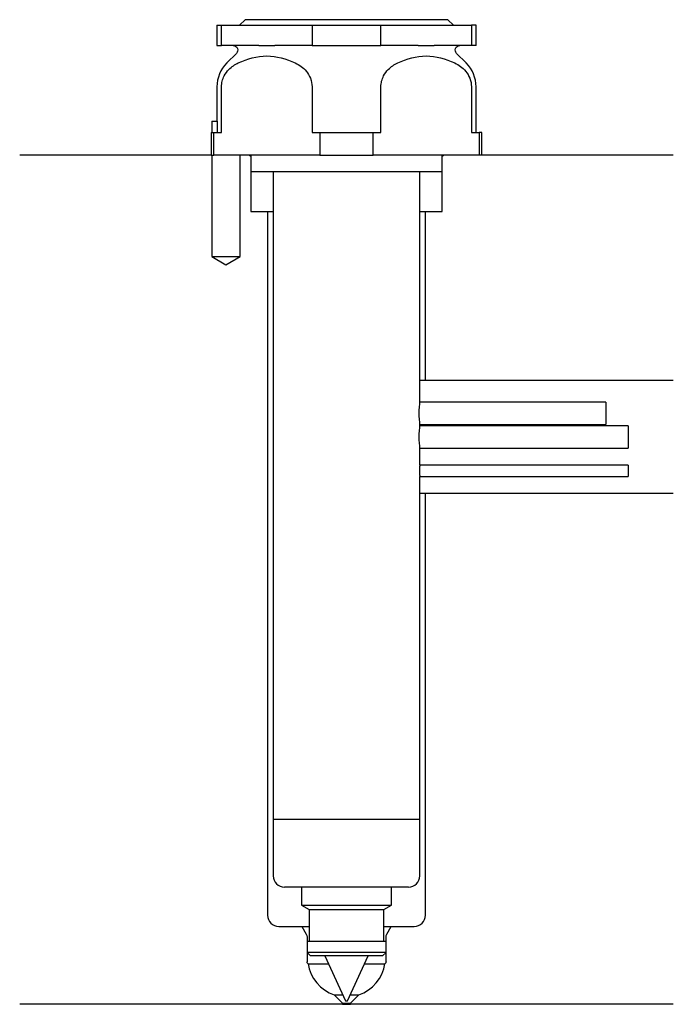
# Model space of a CAD drawing. Header units: millimetres. Extents: x 28.5 to 86.5, y 197 to 284.3.
import ezdxf

# ---------------------------------------------------------------- set-up
doc = ezdxf.new("R2010")
doc.units = ezdxf.units.MM
doc.layers.add('201', color=7, linetype='Continuous')
doc.layers.add('30', color=7, linetype='Continuous')

msp = doc.modelspace()

# ---------------------------------------------------------------- linework, layer by layer
at = {"layer": '201', "color": 113}
for p, q in [((45.525, 272.313), (28.526, 272.313)), ((45.576, 272.313), (45.576, 263.313)), ((48.076, 263.313), (48.076, 272.313)), ((48.926, 272.313), (49.026, 272.213)), ((49.026, 272.213), (49.026, 267.313)), ((66.026, 272.213), (66.126, 272.313)), ((66.026, 267.313), (66.026, 272.213)), ((86.526, 272.313), (69.526, 272.313)), ((49.026, 267.313), (50.526, 267.313)), ((50.526, 267.313), (51.026, 267.313)), ((50.526, 267.313), (50.526, 204.915)), ((64.025, 267.313), (64.526, 267.313)), ((64.526, 267.313), (66.026, 267.313)), ((64.526, 252.313), (64.526, 267.313)), ((45.576, 263.313), (46.826, 262.591)), ((46.826, 262.591), (48.076, 263.313)), ((64.526, 252.313), (64.025, 252.313)), ((86.526, 252.313), (64.526, 252.313)), ((64.526, 242.313), (64.025, 242.313)), ((86.526, 242.313), (64.526, 242.313)), ((64.526, 204.915), (64.526, 242.313)), ((51.526, 203.915), (53.559, 203.915)), ((53.559, 203.915), (54.221, 203.915)), ((53.559, 203.915), (53.954, 203.231)), ((60.83, 203.915), (61.492, 203.915)), ((61.097, 203.231), (61.492, 203.915)), ((61.492, 203.915), (63.526, 203.915)), ((54.021, 202.981), (54.021, 200.791)), ((61.031, 200.791), (61.031, 202.981)), ((54.126, 200.615), (55.925, 200.615)), ((59.126, 200.615), (60.926, 200.615)), ((56.426, 197.865), (57.175, 197.865)), ((56.426, 197.865), (57.176, 197.115)), ((57.876, 197.865), (58.626, 197.865)), ((57.876, 197.115), (58.626, 197.865)), ((57.176, 197.015), (28.526, 197.015)), ((57.176, 197.115), (57.876, 197.115)), ((57.176, 197.115), (57.176, 197.015)), ((57.176, 197.015), (57.876, 197.015)), ((57.876, 197.015), (57.876, 197.115)), ((86.526, 197.015), (57.876, 197.015))]:
    msp.add_line(p, q, dxfattribs=at)
for centre, radius, start, end in [((51.526, 204.915), 1, 180, 270), ((63.526, 204.915), 1, -90, 0), ((57.492, 201.093), 3.4, 188.09064, 251.72513), ((57.559, 201.093), 3.4, 288.27487, 351.90936)]:
    msp.add_arc(centre, radius, start, end, dxfattribs=at)
at = {"layer": '201', "color": 113, "extrusion": (0, 0, -1)}
for centre, radius, start, end in [((-53.521, 202.981), 0.5, 150, 180), ((-61.531, 202.981), 0.5, 0, 30), ((-54.221, 200.791), 0.2, -61.64065, 0), ((-60.831, 200.791), 0.2, 180, 241.64065)]:
    msp.add_arc(centre, radius, start, end, dxfattribs=at)
at = {"layer": '30', "color": 113}
for p, q in [((46.026, 283.813), (46.026, 282.013)), ((46.026, 283.813), (46.439, 283.813)), ((46.439, 282.013), (46.439, 283.813)), ((46.439, 283.813), (54.47, 283.813)), ((48.526, 284.313), (48.026, 283.813)), ((66.526, 284.313), (48.526, 284.313)), ((54.47, 283.813), (60.581, 283.813)), ((54.47, 283.813), (54.47, 282.013)), ((60.581, 283.813), (68.612, 283.813)), ((60.581, 282.013), (60.581, 283.813)), ((67.026, 283.813), (66.526, 284.313)), ((69.026, 283.813), (68.612, 283.813)), ((68.612, 283.813), (68.612, 282.013)), ((69.026, 282.013), (69.026, 283.813)), ((46.026, 282.013), (46.439, 282.013)), ((49.746, 282.013), (46.439, 282.013)), ((54.47, 282.013), (51.162, 282.013)), ((54.47, 282.013), (60.581, 282.013)), ((63.889, 282.013), (60.581, 282.013)), ((68.612, 282.013), (65.305, 282.013)), ((69.026, 282.013), (68.612, 282.013)), ((47.758, 281.33), (46.904, 280.476)), ((68.147, 280.476), (67.293, 281.33)), ((46.026, 278.355), (46.026, 275.313)), ((46.439, 274.313), (46.439, 278.355)), ((54.47, 278.355), (54.47, 274.313)), ((60.581, 274.313), (60.581, 278.355)), ((68.612, 278.355), (68.612, 274.313)), ((69.026, 274.313), (69.026, 278.355)), ((45.576, 275.313), (45.576, 274.313)), ((45.576, 275.313), (46.069, 275.313)), ((46.069, 274.313), (46.069, 275.313)), ((45.526, 274.313), (45.526, 272.313)), ((45.526, 274.313), (45.764, 274.313)), ((45.764, 272.313), (45.764, 274.313)), ((45.764, 274.313), (46.439, 274.313)), ((54.47, 274.313), (55.145, 274.313)), ((55.145, 274.313), (59.906, 274.313)), ((55.145, 274.313), (55.145, 272.313)), ((59.906, 274.313), (60.581, 274.313)), ((59.906, 272.313), (59.906, 274.313)), ((68.612, 274.313), (69.287, 274.313)), ((69.526, 274.313), (69.287, 274.313)), ((69.287, 274.313), (69.287, 272.313)), ((69.526, 272.313), (69.526, 274.313)), ((45.526, 272.313), (45.764, 272.313)), ((45.576, 272.313), (45.576, 263.313)), ((55.145, 272.313), (45.764, 272.313)), ((48.076, 263.313), (48.076, 272.313)), ((49.026, 272.313), (49.026, 270.813)), ((55.145, 272.313), (59.906, 272.313)), ((69.287, 272.313), (59.906, 272.313)), ((66.026, 270.813), (66.026, 272.313)), ((69.526, 272.313), (69.287, 272.313)), ((66.026, 270.813), (49.026, 270.813)), ((51.026, 270.813), (51.026, 213.413)), ((64.026, 250.4), (64.026, 270.813)), ((45.576, 263.313), (48.076, 263.313)), ((80.526, 250.413), (64.024, 250.413)), ((80.526, 250.413), (80.526, 248.413)), ((82.526, 248.313), (64.024, 248.313)), ((64.026, 248.3), (64.026, 248.413)), ((64.026, 248.413), (80.526, 248.413)), ((82.526, 248.313), (82.526, 246.313)), ((64.026, 244.807), (64.026, 246.313)), ((64.026, 246.313), (82.526, 246.313)), ((82.526, 244.813), (64.025, 244.813)), ((82.526, 244.813), (82.526, 243.813)), ((64.026, 213.413), (64.026, 243.813)), ((64.026, 243.813), (82.526, 243.813)), ((64.027, 213.413), (51.025, 213.413)), ((51.025, 213.413), (51.025, 208.413)), ((64.027, 208.413), (64.027, 213.413)), ((63.027, 207.413), (52.025, 207.413)), ((53.526, 207.413), (53.526, 205.814)), ((61.526, 205.814), (61.526, 207.413)), ((53.526, 205.814), (54.221, 205.413)), ((53.526, 205.814), (61.526, 205.814)), ((54.221, 205.413), (54.221, 202.613)), ((54.221, 205.413), (60.831, 205.413)), ((60.831, 205.413), (61.526, 205.814)), ((60.831, 202.613), (60.831, 205.413)), ((54.021, 202.613), (54.021, 201.613)), ((54.021, 202.613), (61.031, 202.613)), ((61.031, 201.613), (61.031, 202.613)), ((54.021, 201.613), (54.321, 201.313)), ((61.031, 201.613), (54.021, 201.613)), ((60.731, 201.313), (54.321, 201.313)), ((55.607, 201.313), (57.426, 197.313)), ((57.626, 197.313), (59.444, 201.313)), ((60.731, 201.313), (61.031, 201.613)), ((57.426, 197.313), (57.626, 197.313))]:
    msp.add_line(p, q, dxfattribs=at)
at = {"layer": '30', "color": 113, "extrusion": (0, 0, -1)}
for centre, start, end in [((-47.476, 281.613), 90, 225), ((-67.576, 281.613), -45, 90)]:
    msp.add_arc(centre, 0.4, start, end, dxfattribs=at)
at = {"layer": '30', "color": 113}
for centre, radius, start, end in [((49.026, 278.355), 3, 135, 180), ((66.026, 278.355), 3, 0, 45), ((52.025, 208.413), 1, 180, 270), ((63.027, 208.413), 1, -90, 0)]:
    msp.add_arc(centre, radius, start, end, dxfattribs=at)
for points in [[(49.746, 282.013), (50.218, 282.013), (50.69, 282.013), (51.162, 282.013)], [(63.889, 282.013), (64.361, 282.013), (64.833, 282.013), (65.305, 282.013)]]:
    msp.add_open_spline(points, degree=3, dxfattribs=at)
for points, knots in [([(46.439, 278.355), (46.439, 278.529), (46.461, 278.705), (46.544, 279.032), (46.604, 279.187), (46.789, 279.547), (46.934, 279.736), (47.341, 280.151), (47.63, 280.336), (47.923, 280.476)], [0, 0, 0, 0, 0.164178, 0.164178, 0.327229, 0.327229, 0.584459, 0.584459, 1, 1, 1, 1]), ([(47.923, 280.476), (48.744, 280.867), (49.584, 281.096), (51.316, 281.098), (52.164, 280.867), (52.985, 280.476)], [0, 0, 0, 0, 0.5, 0.5, 1, 1, 1, 1]), ([(52.985, 280.476), (53.342, 280.306), (53.68, 280.081), (54.253, 279.383), (54.47, 278.894), (54.47, 278.355)], [0, 0, 0, 0, 0.5, 0.5, 1, 1, 1, 1]), ([(60.581, 278.355), (60.581, 278.529), (60.604, 278.705), (60.686, 279.032), (60.746, 279.187), (60.931, 279.547), (61.076, 279.736), (61.484, 280.151), (61.772, 280.336), (62.066, 280.476)], [0, 0, 0, 0, 0.164178, 0.164178, 0.327229, 0.327229, 0.584459, 0.584459, 1, 1, 1, 1]), ([(62.066, 280.476), (62.886, 280.867), (63.726, 281.096), (65.458, 281.098), (66.306, 280.867), (67.128, 280.476)], [0, 0, 0, 0, 0.5, 0.5, 1, 1, 1, 1]), ([(67.128, 280.476), (67.484, 280.306), (67.822, 280.081), (68.395, 279.383), (68.612, 278.894), (68.612, 278.355)], [0, 0, 0, 0, 0.5, 0.5, 1, 1, 1, 1]), ([(64.025, 250.412), (64.026, 250.417), (64.024, 250.404), (64.018, 250.365), (64.012, 250.323), (63.997, 250.206), (63.988, 250.131), (63.971, 249.958), (63.963, 249.857), (63.951, 249.646), (63.948, 249.533), (63.948, 249.31), (63.951, 249.197), (63.961, 248.987), (63.969, 248.887), (63.986, 248.712), (63.995, 248.634), (64.011, 248.513), (64.017, 248.467), (64.021, 248.441), (64.024, 248.422), (64.026, 248.413)], [0, 0, 0, 0, 0.069885, 0.069885, 0.1759, 0.1759, 0.282736, 0.282736, 0.390536, 0.390536, 0.497937, 0.497937, 0.604173, 0.604173, 0.710306, 0.710306, 0.817544, 0.817544, 0.925385, 0.925385, 1, 1, 1, 1]), ([(64.025, 248.312), (64.026, 248.317), (64.024, 248.304), (64.018, 248.265), (64.012, 248.223), (63.997, 248.106), (63.988, 248.031), (63.971, 247.858), (63.963, 247.757), (63.951, 247.546), (63.948, 247.433), (63.948, 247.21), (63.951, 247.097), (63.961, 246.887), (63.969, 246.787), (63.986, 246.612), (63.995, 246.534), (64.011, 246.413), (64.017, 246.367), (64.021, 246.341), (64.024, 246.322), (64.026, 246.313)], [0, 0, 0, 0, 0.069885, 0.069885, 0.1759, 0.1759, 0.282736, 0.282736, 0.390536, 0.390536, 0.497937, 0.497937, 0.604173, 0.604173, 0.710306, 0.710306, 0.817544, 0.817544, 0.925385, 0.925385, 1, 1, 1, 1]), ([(64.026, 244.813), (64.025, 244.809), (64.025, 244.804), (64.024, 244.8), (64.024, 244.787), (64.022, 244.765), (64.018, 244.705), (64.016, 244.667), (64.012, 244.579), (64.01, 244.529), (64.007, 244.423), (64.006, 244.366), (64.006, 244.254), (64.007, 244.198), (64.01, 244.092), (64.012, 244.042), (64.016, 243.955), (64.018, 243.917), (64.022, 243.858), (64.024, 243.837), (64.025, 243.826), (64.025, 243.821), (64.026, 243.808), (64.025, 243.814)], [0, 0, 0, 0, 0.072891, 0.072891, 0.072891, 0.179965, 0.179965, 0.287258, 0.287258, 0.394784, 0.394784, 0.502193, 0.502193, 0.609317, 0.609317, 0.716432, 0.716432, 0.823828, 0.823828, 0.931358, 0.931358, 0.931358, 1, 1, 1, 1])]:
    msp.add_open_spline(points, degree=3, knots=knots, dxfattribs=at)

doc.saveas('drawing.dxf')
